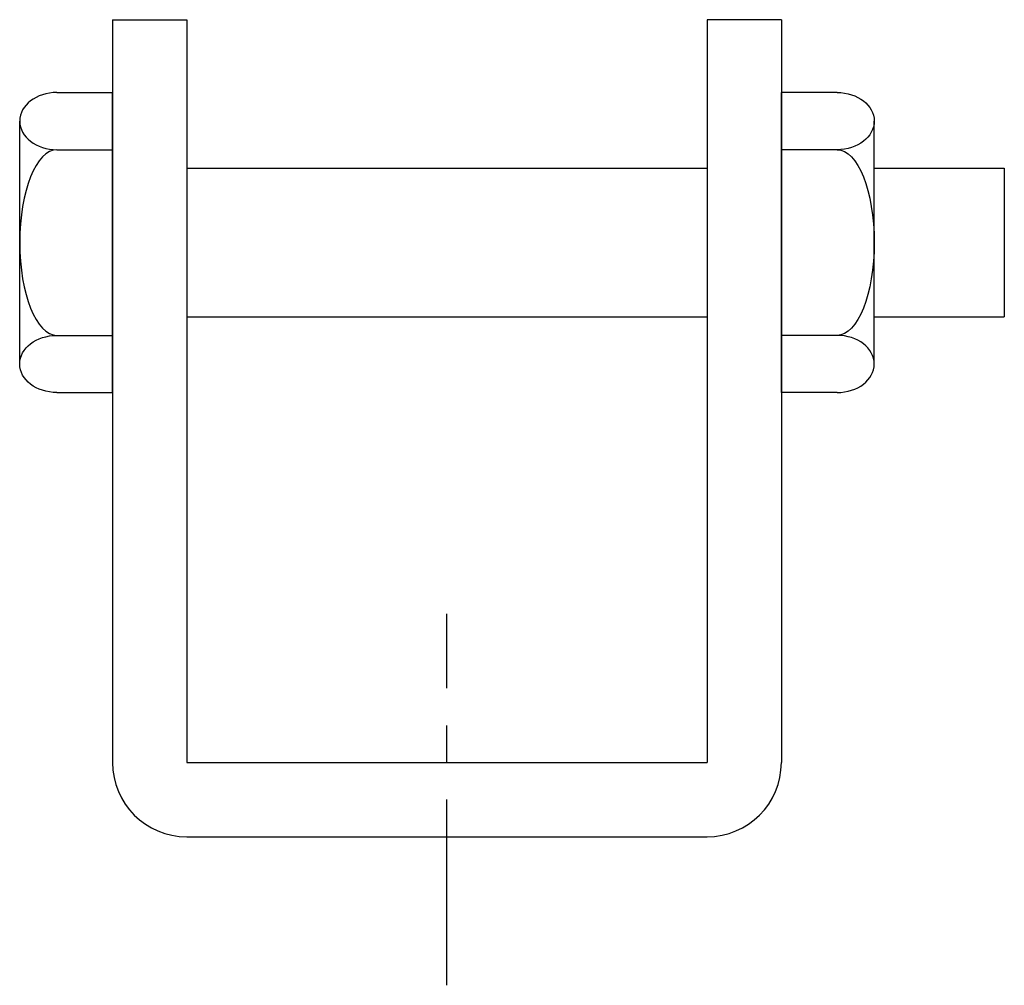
# Model space of a CAD drawing. Extents: x 11 to 205, y 44 to 235.
import ezdxf

# ---------------------------------------------------------------- set-up
doc = ezdxf.new("R2010")
doc.units = 0
doc.header["$MEASUREMENT"] = 0
doc.linetypes.add('AI9-LTYPE1', pattern=[58.780792, 36.737995, -7.347599, 7.347599, -7.347599])
doc.layers.get('0').update_dxf_attribs({"linetype": 'CONTINUOUS'})

# ---------------------------------------------------------------- blocks, each defined once
blk = doc.blocks.new('AI9-BLK2')
at = {"color": 7}
for p, q in [((-1.84, 29.68), (9.18, 29.68)), ((9.18, -29.68), (9.18, 29.68)), ((-9.18, -24.03), (-9.18, 24.03)), ((-1.84, 18.37), (9.18, 18.37)), ((-1.84, -18.37), (9.18, -18.37)), ((-1.84, -29.68), (9.18, -29.68))]:
    blk.add_line(p, q, dxfattribs=at)
for points in [[(-1.84, 29.68), (-5.89, 29.68), (-9.18, 27.15), (-9.18, 24.03), (-9.18, 20.9), (-5.89, 18.37), (-1.84, 18.37)], [(-1.84, 18.37), (-5.89, 18.37), (-9.18, 10.14), (-9.18, 0), (-9.18, -10.14), (-5.89, -18.37), (-1.84, -18.37)], [(-1.84, -29.68), (-5.89, -29.68), (-9.18, -27.15), (-9.18, -24.03), (-9.18, -20.9), (-5.89, -18.37), (-1.84, -18.37)]]:
    blk.add_open_spline(points, degree=3, knots=[0, 0, 0, 0, 1, 1, 1, 2, 2, 2, 2], dxfattribs=at)
blk = doc.blocks.new('AI9-BLK1')
at = {"color": 7}
for p, q in [((-9.18, -29.68), (-9.18, 29.68)), ((1.84, 29.68), (-9.18, 29.68)), ((9.18, -24.03), (9.18, 24.03)), ((1.84, 18.37), (-9.18, 18.37)), ((1.84, -18.37), (-9.18, -18.37)), ((1.84, -29.68), (-9.18, -29.68))]:
    blk.add_line(p, q, dxfattribs=at)
for points in [[(1.84, 29.68), (5.89, 29.68), (9.18, 27.15), (9.18, 24.03), (9.18, 20.9), (5.89, 18.37), (1.84, 18.37)], [(1.84, 18.37), (5.89, 18.37), (9.18, 10.14), (9.18, 0), (9.18, -10.14), (5.89, -18.37), (1.84, -18.37)], [(1.84, -29.68), (5.89, -29.68), (9.18, -27.15), (9.18, -24.03), (9.18, -20.9), (5.89, -18.37), (1.84, -18.37)]]:
    blk.add_open_spline(points, degree=3, knots=[0, 0, 0, 0, 1, 1, 1, 2, 2, 2, 2], dxfattribs=at)

msp = doc.modelspace()

# ---------------------------------------------------------------- linework, layer by layer
at = {"color": 7}
for p, q in [((28.96, 235.22), (28.96, 88.27)), ((28.96, 235.22), (43.66, 235.22)), ((43.66, 235.22), (43.66, 88.27)), ((146.52, 235.22), (146.52, 88.27)), ((161.22, 235.22), (146.52, 235.22)), ((161.22, 235.22), (161.22, 88.27)), ((43.66, 205.83), (146.52, 205.83)), ((179.59, 205.83), (205.31, 205.83)), ((205.31, 205.83), (205.31, 176.44)), ((43.66, 176.44), (146.52, 176.44)), ((179.59, 176.44), (205.31, 176.44)), ((43.66, 88.27), (146.52, 88.27)), ((43.66, 73.57), (146.52, 73.57))]:
    msp.add_line(p, q, dxfattribs=at)
at = {"color": 253, "linetype": 'AI9-LTYPE1'}
msp.add_line((95.09, 44.18), (95.09, 117.66), dxfattribs=at)
at = {"color": 7}
for points in [[(28.96, 88.27), (28.96, 80.15), (35.54, 73.57), (43.66, 73.57)], [(146.52, 73.57), (154.64, 73.57), (161.22, 80.15), (161.22, 88.27)]]:
    msp.add_open_spline(points, degree=3, dxfattribs=at)

# ---------------------------------------------------------------- block references
for name, p in [('AI9-BLK2', (19.78, 191.13)), ('AI9-BLK1', (170.4, 191.13))]:
    msp.add_blockref(name, p, dxfattribs=at)

doc.saveas('drawing.dxf')
